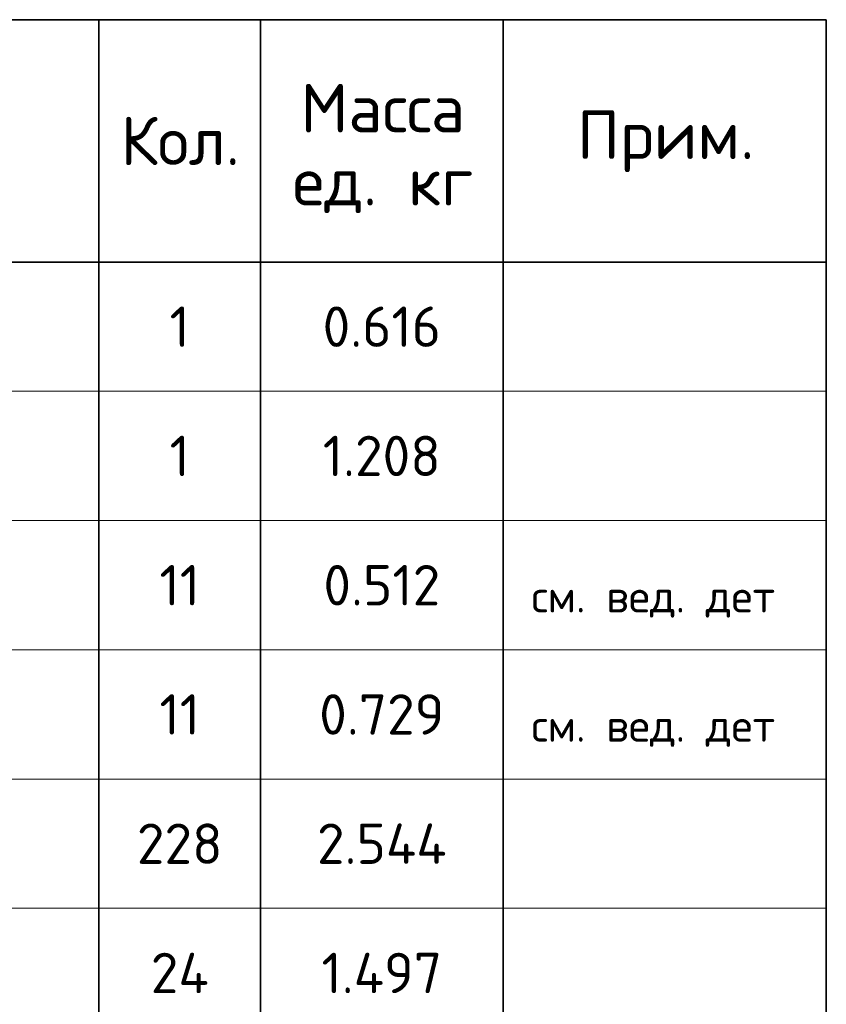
# Model space of a CAD drawing. Header units: millimetres. Extents: x 23072 to 32442, y 57140 to 64005.
# Tile 5 of 10: x 25775 to 26772, y 58741 to 59960. Entities that reach past the tile are written whole.
import ezdxf

# ---------------------------------------------------------------- set-up
doc = ezdxf.new("R2010")
doc.units = ezdxf.units.MM
doc.layers.add('Standard', color=7, linetype='Continuous', lineweight=25)
doc.styles.add('ARIAL', font='ARIAL.TTF')
doc.styles.add('ISOCPEUR', font='ISOCPEUR')

msp = doc.modelspace()

# ---------------------------------------------------------------- linework, layer by layer
at = {"layer": 'Standard', "color": 7, "linetype": 'Continuous', "lineweight": 35, "transparency": 33554687}
for p, q in [((26772.5, 59960.2), (23072.5, 59960.2)), ((25872.5, 59960.2), (25872.5, 59660.2)), ((26072.5, 59960.2), (26072.5, 59660.2)), ((26372.5, 59960.2), (26372.5, 59660.2)), ((26772.5, 59960.2), (26772.5, 59660.2)), ((26772.5, 59660.2), (23072.5, 59660.2)), ((25872.5, 59660.2), (25872.5, 59500.2)), ((26072.5, 59660.2), (26072.5, 59500.2)), ((26372.5, 59660.2), (26372.5, 59500.2)), ((26772.5, 59660.2), (26772.5, 59500.2)), ((25872.5, 59500.2), (25872.5, 59340.2)), ((26072.5, 59500.2), (26072.5, 59340.2)), ((26372.5, 59500.2), (26372.5, 59340.2)), ((26772.5, 59500.2), (26772.5, 59340.2)), ((25872.5, 59340.2), (25872.5, 59180.2)), ((26072.5, 59340.2), (26072.5, 59180.2)), ((26372.5, 59340.2), (26372.5, 59180.2)), ((26772.5, 59340.2), (26772.5, 59180.2)), ((25872.5, 59180.2), (25872.5, 59020.2)), ((26072.5, 59180.2), (26072.5, 59020.2)), ((26372.5, 59180.2), (26372.5, 59020.2)), ((26772.5, 59180.2), (26772.5, 59020.2)), ((25872.5, 59020.2), (25872.5, 58860.2)), ((26072.5, 59020.2), (26072.5, 58860.2)), ((26372.5, 59020.2), (26372.5, 58860.2)), ((26772.5, 59020.2), (26772.5, 58860.2)), ((25872.5, 58860.2), (25872.5, 58700.2)), ((26072.5, 58860.2), (26072.5, 58700.2)), ((26372.5, 58860.2), (26372.5, 58700.2)), ((26772.5, 58860.2), (26772.5, 58700.2))]:
    msp.add_line(p, q, dxfattribs=at)
at = {"layer": 'Standard', "color": 7, "linetype": 'Continuous', "lineweight": 13, "transparency": 33554687}
for p, q in [((26772.5, 59500.2), (23072.5, 59500.2)), ((26772.5, 59340.2), (23072.5, 59340.2)), ((26772.5, 59180.2), (23072.5, 59180.2)), ((26772.5, 59020.2), (23072.5, 59020.2)), ((26772.5, 58860.2), (23072.5, 58860.2))]:
    msp.add_line(p, q, dxfattribs=at)

# ---------------------------------------------------------------- texts
at = {"layer": 'Standard', "color": 7, "linetype": 'Continuous', "lineweight": 35, "transparency": 33554687, "insert": (26223.8, 59880.7), "char_height": 60, "width": 248.903, "attachment_point": 2, "line_spacing_factor": 0.903614, "style": 'ARIAL'}
msp.add_mtext('\\A1;{\\fISOCPEUR|i0|b0;\\H60.000000;\\W1.000000;\\C7;Масса}\\P{\\fISOCPEUR|i0|b0;\\H60.000000;\\W1.000000;\\C7;ед. кг}\\P', dxfattribs=at)
at = {"layer": 'Standard', "color": 7, "linetype": 'Continuous', "lineweight": 35, "transparency": 33554687, "attachment_point": 5, "style": 'ISOCPEUR'}
for s, insert, char_height, width in [('\\A1;{\\fISOCPEUR|i0|b0;\\H60.000000;\\W1.000000;\\C7;Кол.}\\P', (25973.1, 59810.2), 12, 177.778), ('\\A1;{\\fISOCPEUR|i0|b0;\\H60.000000;\\W1.000000;\\C7;Прим.}\\P', (26573.8, 59809.6), 12, 226.286), ('\\A1;{\\fISOCPEUR|i0|b0;\\H50.000000;\\W1.000000;\\C7;1}\\P', (25972.5, 59580.2), 10, 38.889), ('\\A1;{\\fISOCPEUR|i0|b0;\\H50.000000;\\W1.000000;\\C7;0.616}\\P', (26222.5, 59580.2), 10, 166.97), ('\\A1;{\\fISOCPEUR|i0|b0;\\H50.000000;\\W1.000000;\\C7;1}\\P', (25972.5, 59420.2), 10, 38.889), ('\\A1;{\\fISOCPEUR|i0|b0;\\H50.000000;\\W1.000000;\\C7;1.208}\\P', (26222.5, 59420.2), 10, 166.97), ('\\A1;{\\fISOCPEUR|i0|b0;\\H50.000000;\\W1.000000;\\C7;11}\\P', (25972.5, 59260.2), 10, 65.625), ('\\A1;{\\fISOCPEUR|i0|b0;\\H50.000000;\\W1.000000;\\C7;0.512}\\P', (26222.5, 59260.2), 10, 166.97), ('\\A1;{\\fISOCPEUR|i0|b0;\\H50.000000;\\W1.000000;\\C7;11}\\P', (25972.5, 59100.2), 10, 65.625), ('\\A1;{\\fISOCPEUR|i0|b0;\\H50.000000;\\W1.000000;\\C7;0.729}\\P', (26222.5, 59100.2), 10, 178.485), ('\\A1;{\\fISOCPEUR|i0|b0;\\H50.000000;\\W1.000000;\\C7;228}\\P', (25972.5, 58940.2), 10, 127.826), ('\\A1;{\\fISOCPEUR|i0|b0;\\H50.000000;\\W1.000000;\\C7;2.544}\\P', (26222.5, 58940.2), 10, 188.571), ('\\A1;{\\fISOCPEUR|i0|b0;\\H50.000000;\\W1.000000;\\C7;24}\\P', (25972.5, 58780.2), 10, 97.059), ('\\A1;{\\fISOCPEUR|i0|b0;\\H50.000000;\\W1.000000;\\C7;1.497}\\P', (26222.5, 58780.2), 10, 172.059)]:
    msp.add_mtext(s, dxfattribs=dict(at, insert=insert, char_height=char_height, width=width))
at = {"layer": 'Standard', "color": 7, "linetype": 'Continuous', "lineweight": 13, "transparency": 33554687, "char_height": 8, "attachment_point": 7}
for s, insert, width, style in [('}\\P', (26407.6, 59540.1), 13.985, 'ARIAL'), ('}\\P', (26407.6, 59380.1), 13.985, 'ARIAL'), ('\\A1;{\\fISOCPEUR|i0|b0;\\H40.000000;\\W1.000000;\\C7;см. вед. дет}\\P', (26407.6, 59220.1), 323.487, 'ISOCPEUR'), ('\\A1;{\\fISOCPEUR|i0|b0;\\H40.000000;\\W1.000000;\\C7;см. вед. дет}\\P', (26407.6, 59060.1), 323.487, 'ISOCPEUR'), ('}\\P', (26407.6, 58900.1), 13.985, 'ARIAL')]:
    msp.add_mtext(s, dxfattribs=dict(at, insert=insert, width=width, style=style))

doc.saveas('drawing.dxf')
